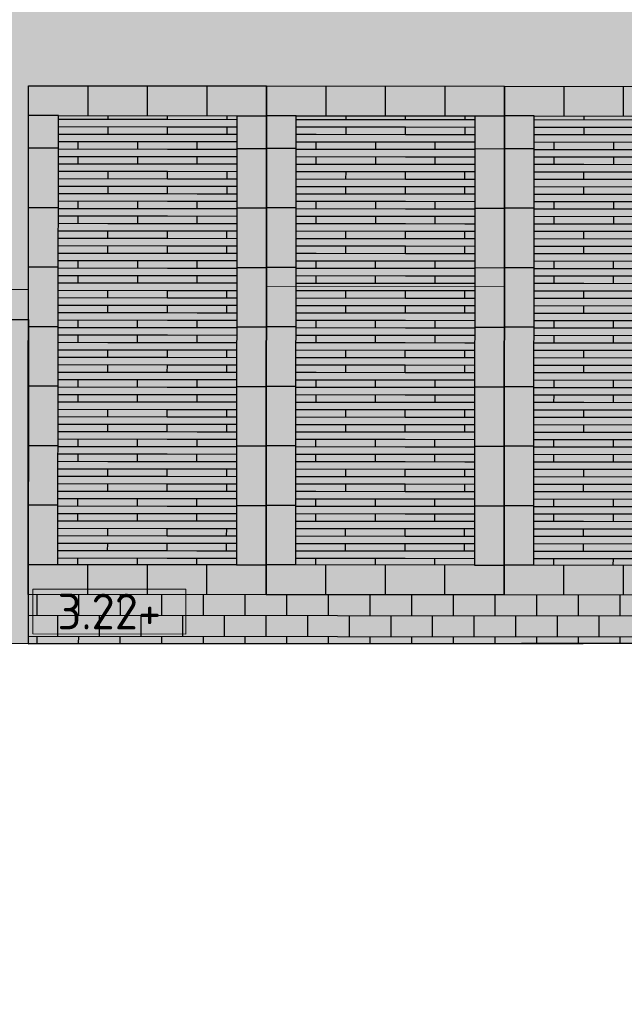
# Model space of a CAD drawing. Header units: millimetres. Extents: x 37875 to 299461, y 97699 to 271071.
# Tile 148 of 198: x 131314 to 137412, y 159780 to 169709. Entities that reach past the tile are written whole.
import ezdxf
from ezdxf.enums import TextEntityAlignment as Align

# ---------------------------------------------------------------- set-up
doc = ezdxf.new("R2010")
doc.units = ezdxf.units.MM
for name, color, linetype in [('Terrein - Groen Gras', 10, 'Continuous'), ('Terrein - Parkeerplaatsen', 10, 'Continuous'), ('Terrein - Straat Nieuw', 10, 'Continuous'), ('Terrein - Struyk Verwo - Hydro Lineo XL 0 Tegels', 250, 'Continuous'), ('Terrein - Struyk Verwo - Hydro Lineo XL 50 Tegels', 251, 'Continuous')]:
    doc.layers.add(name, color=color, linetype=linetype)
doc.layers.add('Terrein - Groen Solid', color=7, linetype='Continuous', true_color=0x6c9a5b)
doc.layers.add('Terrein - Struyk Verwo - Hydro Lineo XL  0 Solid Grijs', color=7, linetype='Continuous', true_color=0xb6b7b4)
doc.layers.add('X-XX-AL-HOOGTELABEL-S-200', color=7, linetype='Continuous', lineweight=18)
doc.layers.add('X-XX-AL-M', color=7, linetype='Continuous', lineweight=18)
doc.styles.add('NLCS-ISO-ANNOTATIEF-T18', font='txt', dxfattribs={"height": 1.8})
doc.styles.add('NLCS-ISO-M200-T25', font='txt', dxfattribs={"height": 0.5})
doc.dimstyles.new('NLCS-M200-T25-BOL_L2_H2', dxfattribs={"dimscale": 0.2, "dimtxt": 2.5, "dimasz": 1, "dimexe": 2, "dimexo": 2, "dimgap": 0.7, "dimtad": 1, "dimzin": 0, "dimdsep": 46, "dimtxsty": 'NLCS-ISO-M200-T25', "dimblk": 'DOT', "dimcen": 0, "dimdle": 2, "dimclrd": 256, "dimclre": 256, "dimclrt": 256, "dimazin": 0, "dimtfac": 1, "dimtdec": 3, "dimtofl": 0, "dimtmove": 0, "dimatfit": 3, "dimldrblk": 'DOT', "dimfxl": 2, "dimfxlon": 1, "dimtfillclr": 256, "dimtolj": 1, "dimtzin": 0, "dimlwd": -1, "dimlwe": -1, "dimarcsym": 0})
pattern_1 = [(134.55382537, (-39679091.98, -435187456.36), (-507.98459727, 3.9558659), [95.25, -623.1704896]), (89.55382537, (-39679092, -435187456.36), (-507.98459733, 3.9558659), [95.25, -412.75]), (179.55382537, (-39679092, -435187456.36), (-3.9558659, -507.98459733), [95.25, -412.75])]

# ---------------------------------------------------------------- blocks, each defined once
blk = doc.blocks.new('Parkeerplaats 5130x2400 (90°)')
at = {"layer": 'Terrein - Struyk Verwo - Hydro Lineo XL  0 Solid Grijs'}
h = blk.add_hatch(color=256, dxfattribs=at)
h.dxf.hatch_style = 1
h.paths.add_polyline_path([(846635.7, 1489312.4), (846635.7, 1484182.4), (844235.7, 1484182.4), (844235.7, 1489312.4)])
at = {"layer": 'Terrein - Struyk Verwo - Hydro Lineo XL 50 Tegels'}
h = blk.add_hatch(dxfattribs=at)
h.set_pattern_fill('HYDRO LINEO XL 50', color=256, pattern_type=2)
h.set_pattern_definition([(180, (847835.7, 1484482.4), (-3e-13, -2400), [2400, 1e-11]), (90, (846035.7, 1484482.4), (-2400, 1e-13), [75, -2325]), (180, (846035.7, 1484782.4), (-3e-13, -2400), [600, -1800]), (90, (845435.7, 1484632.4), (-2400, 1e-13), [75, -2325]), (90, (846635.7, 1484482.4), (-2400, 1e-13), [75, -2325]), (180, (846635.7, 1484782.4), (-3e-13, -2400), [600, -1800]), (90, (847235.7, 1484482.4), (-2400, 1e-13), [75, -2325]), (180, (847235.7, 1484782.4), (-3e-13, -2400), [600, -1800]), (90, (847835.7, 1484482.4), (-2400, 1e-13), [75, -2325]), (180, (847835.7, 1484782.4), (-3e-13, -2400), [600, -1800]), (90, (845735.7, 1484782.4), (-2400, 1e-13), [75, -2325]), (180, (845735.7, 1485082.4), (-3e-13, -2400), [300, -2100]), (90, (846335.7, 1484782.4), (-2400, 1e-13), [75, -2325]), (180, (846335.7, 1485082.4), (-3e-13, -2400), [600, -1800]), (90, (846935.7, 1484782.4), (-2400, 1e-13), [75, -2325]), (180, (846935.7, 1485082.4), (-3e-13, -2400), [600, -1800]), (180, (847835.7, 1485082.4), (-3e-13, -2400), [900, -1500]), (90, (847535.7, 1484782.4), (-2400, 1e-13), [75, -2325]), (180, (847835.7, 1484707.4), (-3e-13, -2400), [2400, 1e-11]), (180, (847835.7, 1485007.4), (-3e-13, -2400), [2400, 1e-11]), (180, (847835.7, 1484632.4), (-3e-13, -2400), [2400, 1e-11]), (180, (847835.7, 1484557.4), (-3e-13, -2400), [2400, 1e-11]), (90, (845435.7, 1484482.4), (-2400, 1e-13), [75, -2325]), (90, (846035.7, 1484632.4), (-2400, 1e-13), [75, -2325]), (90, (846635.7, 1484632.4), (-2400, 1e-13), [75, -2325]), (90, (847235.7, 1484632.4), (-2400, 1e-13), [75, -2325]), (90, (847835.7, 1484632.4), (-2400, 1e-13), [75, -2325]), (180, (847835.7, 1484932.4), (-3e-13, -2400), [2400, 1e-11]), (180, (847835.7, 1484857.4), (-3e-13, -2400), [2400, 1e-11]), (90, (845735.7, 1484932.4), (-2400, 1e-13), [75, -2325]), (90, (846335.7, 1484932.4), (-2400, 1e-13), [75, -2325]), (90, (846935.7, 1484932.4), (-2400, 1e-13), [75, -2325]), (90, (847535.7, 1484932.4), (-2400, 1e-13), [75, -2325]), (90, (846035.7, 1485082.4), (-2400, 1e-13), [75, -2325]), (180, (846035.7, 1485382.4), (-3e-13, -2400), [600, -1800]), (90, (845435.7, 1485232.4), (-2400, 1e-13), [75, -2325]), (90, (846635.7, 1485082.4), (-2400, 1e-13), [75, -2325]), (180, (846635.7, 1485382.4), (-3e-13, -2400), [600, -1800]), (90, (847235.7, 1485082.4), (-2400, 1e-13), [75, -2325]), (180, (847235.7, 1485382.4), (-3e-13, -2400), [600, -1800]), (90, (847835.7, 1485082.4), (-2400, 1e-13), [75, -2325]), (180, (847835.7, 1485382.4), (-3e-13, -2400), [600, -1800]), (90, (845735.7, 1485382.4), (-2400, 1e-13), [75, -2325]), (180, (845735.7, 1485682.4), (-3e-13, -2400), [300, -2100]), (90, (846335.7, 1485382.4), (-2400, 1e-13), [75, -2325]), (180, (846335.7, 1485682.4), (-3e-13, -2400), [600, -1800]), (90, (846935.7, 1485382.4), (-2400, 1e-13), [75, -2325]), (180, (846935.7, 1485682.4), (-3e-13, -2400), [600, -1800]), (180, (847835.7, 1485682.4), (-3e-13, -2400), [900, -1500]), (90, (847535.7, 1485382.4), (-2400, 1e-13), [75, -2325]), (180, (847835.7, 1485307.4), (-3e-13, -2400), [2400, 1e-11]), (180, (847835.7, 1485607.4), (-3e-13, -2400), [2400, 1e-11]), (180, (847835.7, 1485232.4), (-3e-13, -2400), [2400, 1e-11]), (180, (847835.7, 1485157.4), (-3e-13, -2400), [2400, 1e-11]), (90, (845435.7, 1485082.4), (-2400, 1e-13), [75, -2325]), (90, (846035.7, 1485232.4), (-2400, 1e-13), [75, -2325]), (90, (846635.7, 1485232.4), (-2400, 1e-13), [75, -2325]), (90, (847235.7, 1485232.4), (-2400, 1e-13), [75, -2325]), (90, (847835.7, 1485232.4), (-2400, 1e-13), [75, -2325]), (180, (847835.7, 1485532.4), (-3e-13, -2400), [2400, 1e-11]), (180, (847835.7, 1485457.4), (-3e-13, -2400), [2400, 1e-11]), (90, (845735.7, 1485532.4), (-2400, 1e-13), [75, -2325]), (90, (846335.7, 1485532.4), (-2400, 1e-13), [75, -2325]), (90, (846935.7, 1485532.4), (-2400, 1e-13), [75, -2325]), (90, (847535.7, 1485532.4), (-2400, 1e-13), [75, -2325]), (90, (846035.7, 1485682.4), (-2400, 1e-13), [75, -2325]), (180, (846035.7, 1485982.4), (-3e-13, -2400), [600, -1800]), (90, (845435.7, 1485832.4), (-2400, 1e-13), [75, -2325]), (90, (846635.7, 1485682.4), (-2400, 1e-13), [75, -2325]), (180, (846635.7, 1485982.4), (-3e-13, -2400), [600, -1800]), (90, (847235.7, 1485682.4), (-2400, 1e-13), [75, -2325]), (180, (847235.7, 1485982.4), (-3e-13, -2400), [600, -1800]), (90, (847835.7, 1485682.4), (-2400, 1e-13), [75, -2325]), (180, (847835.7, 1485982.4), (-3e-13, -2400), [600, -1800]), (90, (845735.7, 1485982.4), (-2400, 1e-13), [75, -2325]), (180, (845735.7, 1486282.4), (-3e-13, -2400), [300, -2100]), (90, (846335.7, 1485982.4), (-2400, 1e-13), [75, -2325]), (180, (846335.7, 1486282.4), (-3e-13, -2400), [600, -1800]), (90, (846935.7, 1485982.4), (-2400, 1e-13), [75, -2325]), (180, (846935.7, 1486282.4), (-3e-13, -2400), [600, -1800]), (180, (847835.7, 1486282.4), (-3e-13, -2400), [900, -1500]), (90, (847535.7, 1485982.4), (-2400, 1e-13), [75, -2325]), (180, (847835.7, 1485907.4), (-3e-13, -2400), [2400, 1e-11]), (180, (847835.7, 1486207.4), (-3e-13, -2400), [2400, 1e-11]), (180, (847835.7, 1485832.4), (-3e-13, -2400), [2400, 1e-11]), (180, (847835.7, 1485757.4), (-3e-13, -2400), [2400, 1e-11]), (90, (845435.7, 1485682.4), (-2400, 1e-13), [75, -2325]), (90, (846035.7, 1485832.4), (-2400, 1e-13), [75, -2325]), (90, (846635.7, 1485832.4), (-2400, 1e-13), [75, -2325]), (90, (847235.7, 1485832.4), (-2400, 1e-13), [75, -2325]), (90, (847835.7, 1485832.4), (-2400, 1e-13), [75, -2325]), (180, (847835.7, 1486132.4), (-3e-13, -2400), [2400, 1e-11]), (180, (847835.7, 1486057.4), (-3e-13, -2400), [2400, 1e-11]), (90, (845735.7, 1486132.4), (-2400, 1e-13), [75, -2325]), (90, (846335.7, 1486132.4), (-2400, 1e-13), [75, -2325]), (90, (846935.7, 1486132.4), (-2400, 1e-13), [75, -2325]), (90, (847535.7, 1486132.4), (-2400, 1e-13), [75, -2325]), (90, (846035.7, 1486282.4), (-2400, 1e-13), [75, -2325]), (180, (846035.7, 1486582.4), (-3e-13, -2400), [600, -1800]), (90, (845435.7, 1486432.4), (-2400, 1e-13), [75, -2325]), (90, (846635.7, 1486282.4), (-2400, 1e-13), [75, -2325]), (180, (846635.7, 1486582.4), (-3e-13, -2400), [600, -1800]), (90, (847235.7, 1486282.4), (-2400, 1e-13), [75, -2325]), (180, (847235.7, 1486582.4), (-3e-13, -2400), [600, -1800]), (90, (847835.7, 1486282.4), (-2400, 1e-13), [75, -2325]), (180, (847835.7, 1486582.4), (-3e-13, -2400), [600, -1800]), (90, (845735.7, 1486582.4), (-2400, 1e-13), [75, -2325]), (180, (845735.7, 1486882.4), (-3e-13, -2400), [300, -2100]), (90, (846335.7, 1486582.4), (-2400, 1e-13), [75, -2325]), (180, (846335.7, 1486882.4), (-3e-13, -2400), [600, -1800]), (90, (846935.7, 1486582.4), (-2400, 1e-13), [75, -2325]), (180, (846935.7, 1486882.4), (-3e-13, -2400), [600, -1800]), (180, (847835.7, 1486882.4), (-3e-13, -2400), [900, -1500]), (90, (847535.7, 1486582.4), (-2400, 1e-13), [75, -2325]), (180, (847835.7, 1486507.4), (-3e-13, -2400), [2400, 1e-11]), (180, (847835.7, 1486807.4), (-3e-13, -2400), [2400, 1e-11]), (180, (847835.7, 1486432.4), (-3e-13, -2400), [2400, 1e-11]), (180, (847835.7, 1486357.4), (-3e-13, -2400), [2400, 1e-11]), (90, (845435.7, 1486282.4), (-2400, 1e-13), [75, -2325]), (90, (846035.7, 1486432.4), (-2400, 1e-13), [75, -2325]), (90, (846635.7, 1486432.4), (-2400, 1e-13), [75, -2325]), (90, (847235.7, 1486432.4), (-2400, 1e-13), [75, -2325]), (90, (847835.7, 1486432.4), (-2400, 1e-13), [75, -2325]), (180, (847835.7, 1486732.4), (-3e-13, -2400), [2400, 1e-11]), (180, (847835.7, 1486657.4), (-3e-13, -2400), [2400, 1e-11]), (90, (845735.7, 1486732.4), (-2400, 1e-13), [75, -2325]), (90, (846335.7, 1486732.4), (-2400, 1e-13), [75, -2325]), (90, (846935.7, 1486732.4), (-2400, 1e-13), [75, -2325]), (90, (847535.7, 1486732.4), (-2400, 1e-13), [75, -2325])])
h.paths.add_polyline_path([(846335.7, 1489012.4), (846335.7, 1484482.4), (844535.7, 1484482.4), (844535.7, 1489012.4)])
at = {"layer": 'Terrein - Parkeerplaatsen'}
blk.add_lwpolyline([(846635.7, 1489312.4), (846635.7, 1484182.4), (844235.7, 1484182.4), (844235.7, 1489312.4)], close=True, dxfattribs=at)
at = {"layer": 'Terrein - Struyk Verwo - Hydro Lineo XL 0 Tegels'}
for points in [[(844835.7, 1489012.4), (844835.7, 1489312.4)], [(845435.7, 1489012.4), (845435.7, 1489312.4)], [(846035.7, 1489012.4), (846035.7, 1489312.4)], [(844535.7, 1489012.4), (844235.7, 1489012.4)], [(846335.7, 1489012.4), (846635.7, 1489012.4)], [(844535.7, 1488682.4), (844235.7, 1488682.4)], [(846335.7, 1488682.4), (846635.7, 1488682.4)], [(844535.7, 1488082.4), (844235.7, 1488082.4)], [(846335.7, 1488082.4), (846635.7, 1488082.4)], [(844535.7, 1487482.4), (844235.7, 1487482.4)], [(846335.7, 1487482.4), (846635.7, 1487482.4)], [(844535.7, 1486882.4), (844235.7, 1486882.4)], [(846335.7, 1486882.4), (846635.7, 1486882.4)], [(844535.7, 1486282.4), (844235.7, 1486282.4)], [(846335.7, 1486282.4), (846635.7, 1486282.4)], [(844535.7, 1485682.4), (844235.7, 1485682.4)], [(846335.7, 1485682.4), (846635.7, 1485682.4)], [(844535.7, 1485082.4), (844235.7, 1485082.4)], [(846335.7, 1485082.4), (846635.7, 1485082.4)], [(844535.7, 1484482.4), (844235.7, 1484482.4)], [(844835.7, 1484482.4), (844835.7, 1484182.4)], [(845435.7, 1484482.4), (845435.7, 1484182.4)], [(846035.7, 1484482.4), (846035.7, 1484182.4)], [(846335.7, 1484482.4), (846635.7, 1484482.4)]]:
    blk.add_lwpolyline(points, dxfattribs=at)
blk.add_lwpolyline([(846335.7, 1489012.4), (846335.7, 1484482.4), (844535.7, 1484482.4), (844535.7, 1489012.4)], close=True, dxfattribs=at)
blk = doc.blocks.new('_Dot')
at = {"color": 0, "linetype": 'ByBlock', "lineweight": -2}
blk.add_line((-0.5, 0), (-1, 0), dxfattribs=at)
at = {"color": 0, "linetype": 'ByBlock', "const_width": 0.5}
blk.add_lwpolyline([(-0.25, 0, 1), (0.25, 0, 1)], format="xyb", close=True, dxfattribs=at)
blk = doc.blocks.new('*D212')
at = {"layer": 'Defpoints', "color": 0, "transparency": 16777216}
for p in [(136202.4, 167018.1), (133799.3, 163910.5), (136199.3, 163908.1)]:
    blk.add_point(p, dxfattribs=at)
at = {"layer": 'X-XX-AL-M', "transparency": 16777216}
for p, q in [((133802.4, 167020), (133802.4, 167020.8)), ((133802.6, 167020.4), (136202.2, 167018.1)), ((136202.4, 167017.7), (136202.4, 167018.5))]:
    blk.add_line(p, q, dxfattribs=at)
at = {"layer": 'X-XX-AL-M', "transparency": 16777216, "xscale": 0.2, "yscale": 0.2, "zscale": 0.2}
for p, rotation in [((133802.4, 167020.4), 179.9427866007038), ((136202.4, 167018.1), 359.9427866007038)]:
    blk.add_blockref('_Dot', p, dxfattribs=dict(at, rotation=rotation))
at = {"layer": 'X-XX-AL-M', "transparency": 16777216, "insert": (135002.4, 167019.6), "char_height": 0.5, "attachment_point": 5, "rotation": 359.94279, "style": 'NLCS-ISO-M200-T25'}
blk.add_mtext('\\A1;2400.00', dxfattribs=at)
blk = doc.blocks.new('*U284')
h = blk.add_hatch(color=253)
h.dxf.hatch_style = 1
h.paths.add_polyline_path([(-3.858, -1.132), (3.858, -1.132), (3.858, 1.132), (-3.858, 1.132)])
blk.add_lwpolyline([(-3.858, -1.132), (3.858, -1.132), (3.858, 1.132), (-3.858, 1.132)], close=True)
at = {"style": 'NLCS-ISO-ANNOTATIEF-T18'}
blk.add_attdef('HGT', text='', height=1.8, dxfattribs=at).set_placement((-0.003, 0), align=Align.MIDDLE_CENTER)

msp = doc.modelspace()

# ---------------------------------------------------------------- hatches: boundary and pattern name
at = {"layer": 'Terrein - Groen Gras'}
h = msp.add_hatch(dxfattribs=at)
h.set_pattern_fill('GRASS', color=256, scale=20, angle=44.5538254)
h.set_pattern_definition(pattern_1)
edge = h.paths.add_edge_path()
edge.add_line((180648.382, 218512.134), (172867.419, 218519.904))
edge.add_line((172867.419, 218519.904), (172865.023, 216119.905))
edge.add_line((172865.023, 216119.905), (170214.057, 216122.552))
edge.add_line((170214.057, 216122.552), (170211.661, 213722.553))
edge.add_line((170211.661, 213722.553), (167560.695, 213725.2))
edge.add_line((167560.695, 213725.2), (167558.299, 211325.201))
edge.add_line((167558.299, 211325.201), (164907.333, 211327.849))
edge.add_line((164907.333, 211327.849), (164904.936, 208927.85))
edge.add_line((164904.936, 208927.85), (162253.971, 208930.497))
edge.add_line((162253.971, 208930.497), (162251.574, 206530.498))
edge.add_line((162251.574, 206530.498), (159600.609, 206533.145))
edge.add_line((159600.609, 206533.145), (159598.212, 204133.147))
edge.add_line((159598.212, 204133.147), (156947.247, 204135.794))
edge.add_line((156947.247, 204135.794), (156944.85, 201735.795))
edge.add_line((156944.85, 201735.795), (154293.885, 201738.442))
edge.add_line((154293.885, 201738.442), (154291.488, 199338.443))
edge.add_line((154291.488, 199338.443), (151640.523, 199341.09))
edge.add_line((151640.523, 199341.09), (151638.126, 196941.092))
edge.add_line((151638.126, 196941.092), (148987.161, 196943.739))
edge.add_line((148987.161, 196943.739), (148984.764, 194543.74))
edge.add_line((148984.764, 194543.74), (146333.799, 194546.387))
edge.add_line((146333.799, 194546.387), (146331.402, 192146.388))
edge.add_line((146331.402, 192146.388), (143680.437, 192149.035))
edge.add_line((143680.437, 192149.035), (143678.04, 189749.037))
edge.add_line((143678.04, 189749.037), (141027.075, 189751.684))
edge.add_line((141027.075, 189751.684), (141024.678, 187351.685))
edge.add_line((141024.678, 187351.685), (138373.713, 187354.332))
edge.add_line((138373.713, 187354.332), (138371.316, 184954.333))
edge.add_line((138371.316, 184954.333), (135720.351, 184956.981))
edge.add_line((135720.351, 184956.981), (135717.954, 182556.982))
edge.add_line((135717.954, 182556.982), (133066.989, 182559.629))
edge.add_line((133066.989, 182559.629), (133064.592, 180159.63))
edge.add_line((133064.592, 180159.63), (130413.627, 180162.277))
edge.add_line((130413.627, 180162.277), (130411.23, 177762.278))
edge.add_line((130411.23, 177762.278), (127760.265, 177764.926))
edge.add_line((127760.265, 177764.926), (127757.868, 175364.927))
edge.add_line((127757.868, 175364.927), (125106.903, 175367.574))
edge.add_line((125106.903, 175367.574), (125104.506, 172967.575))
edge.add_line((125104.506, 172967.575), (122453.541, 172970.222))
edge.add_line((122453.541, 172970.222), (122451.144, 170570.223))
edge.add_line((122451.144, 170570.223), (119800.179, 170572.871))
edge.add_line((119800.179, 170572.871), (119797.782, 168172.872))
edge.add_line((119797.782, 168172.872), (117146.817, 168175.519))
edge.add_line((117146.817, 168175.519), (117144.42, 165775.52))
edge.add_line((117144.42, 165775.52), (114493.455, 165778.167))
edge.add_line((114493.455, 165778.167), (114491.058, 163378.169))
edge.add_line((114491.058, 163378.169), (111840.093, 163380.816))
edge.add_line((111840.093, 163380.816), (111837.696, 160980.817))
edge.add_line((111837.696, 160980.817), (109186.731, 160983.464))
edge.add_line((109186.731, 160983.464), (109184.334, 158583.465))
edge.add_line((109184.334, 158583.465), (106533.369, 158586.112))
edge.add_line((106533.369, 158586.112), (106530.972, 156186.114))
edge.add_line((106530.972, 156186.114), (103880.007, 156188.761))
edge.add_line((103880.007, 156188.761), (103877.61, 153788.762))
edge.add_line((103877.61, 153788.762), (101226.645, 153791.409))
edge.add_line((101226.645, 153791.409), (101224.248, 151391.41))
edge.add_line((101224.248, 151391.41), (98573.282, 151394.057))
edge.add_line((98573.282, 151394.057), (98570.886, 148994.059))
edge.add_line((98570.886, 148994.059), (95919.92, 148996.706))
edge.add_line((95919.92, 148996.706), (95917.524, 146596.707))
edge.add_line((95917.524, 146596.707), (93266.558, 146599.354))
edge.add_line((93266.558, 146599.354), (93264.162, 144199.355))
edge.add_line((93264.162, 144199.355), (90613.196, 144202.002))
edge.add_line((90613.196, 144202.002), (90610.8, 141802.004))
edge.add_line((90610.8, 141802.004), (87959.834, 141804.651))
edge.add_line((87959.834, 141804.651), (87957.438, 139404.652))
edge.add_line((87957.438, 139404.652), (85306.472, 139407.299))
edge.add_line((85306.472, 139407.299), (85304.076, 137007.3))
edge.add_line((85304.076, 137007.3), (82653.11, 137009.948))
edge.add_line((82653.11, 137009.948), (82650.714, 134609.949))
edge.add_line((82650.714, 134609.949), (87332.093, 134605.274))
edge.add_line((87332.093, 134605.274), (85359.687, 132834.842))
edge.add_arc((81441.278, 139326.751), 7582.798, 266.1367875, 301.1144837, ccw=False)
edge.add_line((80930.389, 131761.184), (78757.492, 135144.984))
edge.add_line((78757.492, 135144.984), (118689.714, 171255.234))
edge.add_line((118689.714, 171255.234), (156973.783, 205814.554))
edge.add_line((156973.783, 205814.554), (153511.057, 209482.092))
edge.add_line((153511.057, 209482.092), (153932.506, 209881.692))
edge.add_line((153932.506, 209881.692), (154005.529, 209800.871))
edge.add_line((154005.529, 209800.871), (153730.992, 209552.82))
edge.add_line((153730.992, 209552.82), (157115.045, 205807.416))
edge.add_line((157115.045, 205807.416), (104682.819, 158433.772))
edge.add_line((104682.819, 158433.772), (104930.87, 158159.234))
edge.add_line((104930.87, 158159.234), (140954.662, 190707.506))
edge.add_line((140954.662, 190707.506), (157637.633, 205780.929))
edge.add_line((157637.633, 205780.929), (153932.506, 209881.692))
edge.add_line((153932.506, 209881.692), (172359.796, 226599.344))
edge.add_line((172359.796, 226599.344), (175380.59, 229824.24))
edge.add_line((175380.59, 229824.24), (177135.7, 231808.989))
edge.add_line((177135.7, 231808.989), (177704.96, 232421.771))
edge.add_line((177704.96, 232421.771), (180633.416, 235198.415))
edge.add_line((180633.416, 235198.415), (182016.397, 236509.702))
edge.add_line((182016.397, 236509.702), (184073.592, 234350.714))
edge.add_arc((177711.765, 228661.703), 8534.499, -31.6132191, 41.8044089, ccw=False)
edge.add_arc((161043.401, 237963.727), 27617.382, 315.2250172, 330.0791002, ccw=False)
h = msp.add_hatch(dxfattribs=at)
h.set_pattern_fill('GRASS', color=256, scale=20, angle=44.5538254)
h.set_pattern_definition(pattern_1)
edge = h.paths.add_edge_path()
edge.add_line((129141.924, 166687.201), (131402.073, 166684.944))
edge.add_line((131402.073, 166684.944), (131398.807, 163414.548))
edge.add_line((131398.807, 163414.548), (142598.492, 163421.268))
edge.add_line((142598.492, 163421.268), (143398.821, 163421.948))
edge.add_line((143398.821, 163421.948), (143404.122, 168730.574))
edge.add_line((143404.122, 168730.574), (144634.121, 168729.346))
edge.add_line((144634.121, 168729.346), (144634.505, 169029.346))
edge.add_line((144634.505, 169029.346), (149134.502, 169024.844))
edge.add_line((149134.502, 169024.844), (149141.692, 176224.84))
edge.add_line((149141.692, 176224.84), (147143.569, 176226.836))
edge.add_line((147143.569, 176226.836), (147145.735, 178395.352))
edge.add_line((147145.735, 178395.352), (149545.733, 178392.956))
edge.add_line((149545.733, 178392.956), (149552.626, 185295.339))
edge.add_line((149552.626, 185295.339), (152231.09, 187715.371))
edge.add_line((152231.09, 187715.371), (152226.812, 183430.818))
edge.add_line((152226.812, 183430.818), (151568.271, 183432.852))
edge.add_line((151568.271, 183432.852), (150154.479, 183414.824))
edge.add_line((150154.479, 183414.824), (150138.687, 173387.833))
edge.add_line((150138.687, 173387.833), (150141.578, 168297.507))
edge.add_line((150141.578, 168297.507), (150144.345, 163427.68))
edge.add_line((150144.345, 163427.68), (142598.492, 163421.268))
edge.add_line((142598.492, 163421.268), (130149.382, 163413.798))
edge.add_line((130149.382, 163413.798), (130141.207, 158997.502))
edge.add_arc((130135.045, 154997.512), 3999.994, 89.9117312, 179.9428256)
edge.add_line((126135.053, 155001.504), (126134.054, 154001.504))
edge.add_line((126134.054, 154001.504), (126132.556, 152501.505))
edge.add_line((126132.556, 152501.505), (126131.558, 151501.506))
edge.add_arc((130132.386, 151497.51), 4000.83, 179.9427866, 269.9081043)
edge.add_line((130125.969, 147496.686), (130130.017, 143424.884))
edge.add_line((130130.017, 143424.884), (126907.544, 143432.579))
edge.add_line((126907.544, 143432.579), (126913.082, 148978.213))
edge.add_line((126913.082, 148978.213), (125563.083, 148979.561))
edge.add_line((125563.083, 148979.561), (125565.779, 151679.56))
edge.add_line((125565.779, 151679.56), (124824.375, 151680.3))
edge.add_line((124824.375, 151680.3), (117615.783, 151687.499))
edge.add_line((117615.783, 151687.499), (117608.393, 144287.502))
edge.add_line((117608.393, 144287.502), (124008.39, 144281.112))
edge.add_line((124008.39, 144281.112), (124007.55, 143439.504))
edge.add_line((124007.55, 143439.504), (117118.718, 143453.485))
edge.add_line((117118.718, 143453.485), (117127.428, 152176.829))
edge.add_line((117127.428, 152176.829), (119527.427, 152174.433))
edge.add_line((119527.427, 152174.433), (119528.698, 153447.224))
edge.add_line((119528.698, 153447.224), (121928.697, 153444.828))
edge.add_line((121928.697, 153444.828), (121930.867, 155617.619))
edge.add_line((121930.867, 155617.619), (124330.866, 155615.222))
edge.add_line((124330.866, 155615.222), (124333.035, 157788.013))
edge.add_line((124333.035, 157788.013), (126733.034, 157785.617))
edge.add_line((126733.034, 157785.617), (126735.204, 159958.408))
edge.add_line((126735.204, 159958.408), (129135.202, 159956.011))
edge.add_line((129135.202, 159956.011), (129141.924, 166687.201))
h.paths.add_polyline_path([(148116.863, 164558.986), (149054.774, 164568.277), (149056.827, 166834.883), (148108.611, 166822.687)], flags=16)
at = {"layer": 'Terrein - Groen Solid'}
h = msp.add_hatch(color=256, dxfattribs=at)
h.dxf.hatch_style = 1
edge = h.paths.add_edge_path()
edge.add_line((129141.924, 166687.201), (131402.073, 166684.944))
edge.add_line((131402.073, 166684.944), (131398.807, 163414.548))
edge.add_line((131398.807, 163414.548), (142598.492, 163421.268))
edge.add_line((142598.492, 163421.268), (143398.821, 163421.948))
edge.add_line((143398.821, 163421.948), (143404.122, 168730.574))
edge.add_line((143404.122, 168730.574), (144634.121, 168729.346))
edge.add_line((144634.121, 168729.346), (144634.505, 169029.346))
edge.add_line((144634.505, 169029.346), (149134.502, 169024.844))
edge.add_line((149134.502, 169024.844), (149141.692, 176224.84))
edge.add_line((149141.692, 176224.84), (147143.569, 176226.836))
edge.add_line((147143.569, 176226.836), (147145.735, 178395.352))
edge.add_line((147145.735, 178395.352), (149545.733, 178392.956))
edge.add_line((149545.733, 178392.956), (149552.626, 185295.339))
edge.add_line((149552.626, 185295.339), (152231.09, 187715.371))
edge.add_line((152231.09, 187715.371), (152226.812, 183430.818))
edge.add_line((152226.812, 183430.818), (151568.271, 183432.852))
edge.add_line((151568.271, 183432.852), (150154.479, 183414.824))
edge.add_line((150154.479, 183414.824), (150138.687, 173387.833))
edge.add_line((150138.687, 173387.833), (150141.578, 168297.507))
edge.add_line((150141.578, 168297.507), (150144.345, 163427.68))
edge.add_line((150144.345, 163427.68), (142598.492, 163421.268))
edge.add_line((142598.492, 163421.268), (130149.382, 163413.798))
edge.add_line((130149.382, 163413.798), (130141.207, 158997.502))
edge.add_arc((130135.045, 154997.512), 3999.994, 89.9117312, 179.9428256)
edge.add_line((126135.053, 155001.504), (126134.054, 154001.504))
edge.add_line((126134.054, 154001.504), (126132.556, 152501.505))
edge.add_line((126132.556, 152501.505), (126131.558, 151501.506))
edge.add_arc((130132.386, 151497.51), 4000.83, 179.9427866, 269.9081043)
edge.add_line((130125.969, 147496.686), (130130.017, 143424.884))
edge.add_line((130130.017, 143424.884), (126907.544, 143432.579))
edge.add_line((126907.544, 143432.579), (126913.082, 148978.213))
edge.add_line((126913.082, 148978.213), (125563.083, 148979.561))
edge.add_line((125563.083, 148979.561), (125565.779, 151679.56))
edge.add_line((125565.779, 151679.56), (124824.375, 151680.3))
edge.add_line((124824.375, 151680.3), (117615.783, 151687.499))
edge.add_line((117615.783, 151687.499), (117608.393, 144287.502))
edge.add_line((117608.393, 144287.502), (124008.39, 144281.112))
edge.add_line((124008.39, 144281.112), (124007.55, 143439.504))
edge.add_line((124007.55, 143439.504), (117118.718, 143453.485))
edge.add_line((117118.718, 143453.485), (117127.428, 152176.829))
edge.add_line((117127.428, 152176.829), (119527.427, 152174.433))
edge.add_line((119527.427, 152174.433), (119528.698, 153447.224))
edge.add_line((119528.698, 153447.224), (121928.697, 153444.828))
edge.add_line((121928.697, 153444.828), (121930.867, 155617.619))
edge.add_line((121930.867, 155617.619), (124330.866, 155615.222))
edge.add_line((124330.866, 155615.222), (124333.035, 157788.013))
edge.add_line((124333.035, 157788.013), (126733.034, 157785.617))
edge.add_line((126733.034, 157785.617), (126735.204, 159958.408))
edge.add_line((126735.204, 159958.408), (129135.202, 159956.011))
edge.add_line((129135.202, 159956.011), (129141.924, 166687.201))
h.paths.add_polyline_path([(148116.863, 164558.986), (149054.774, 164568.277), (149056.827, 166834.883), (148108.611, 166822.687)], flags=16)
at = {"layer": 'Terrein - Struyk Verwo - Hydro Lineo XL  0 Solid Grijs'}
h = msp.add_hatch(color=256, dxfattribs=at)
h.dxf.hatch_style = 1
edge = h.paths.add_edge_path()
edge.add_line((86667.081, 133605.232), (85553.451, 132605.637))
edge.add_arc((81444.429, 139289.848), 7846.193, 243.3934766, 301.5805201, ccw=False)
edge.add_line((77930.426, 132274.542), (80589.909, 129555.362))
edge.add_line((80589.909, 129555.362), (82707.809, 127281.143))
edge.add_arc((76828.501, 122246.218), 7740.59, 29.6208573, 40.5761038, ccw=False)
edge.add_line((83557.512, 126072.069), (86684.826, 128897.671))
edge.add_line((86684.826, 128897.671), (87194.496, 128897.162))
edge.add_line((87194.496, 128897.162), (87704.167, 128896.653))
edge.add_line((87704.167, 128896.653), (88304.167, 128896.054))
edge.add_line((88304.167, 128896.054), (100304.161, 128884.071))
edge.add_line((100304.161, 128884.071), (100316.473, 141214.065))
edge.add_line((100316.473, 141214.065), (102716.472, 141211.668))
edge.add_line((102716.472, 141211.668), (102718.642, 143384.459))
edge.add_line((102718.642, 143384.459), (105118.64, 143382.063))
edge.add_line((105118.64, 143382.063), (105120.81, 145554.854))
edge.add_line((105120.81, 145554.854), (107520.809, 145552.458))
edge.add_line((107520.809, 145552.458), (107522.979, 147725.249))
edge.add_line((107522.979, 147725.249), (109922.977, 147722.852))
edge.add_line((109922.977, 147722.852), (109925.147, 149895.643))
edge.add_line((109925.147, 149895.643), (112325.146, 149893.247))
edge.add_line((112325.146, 149893.247), (112327.315, 152066.038))
edge.add_line((112327.315, 152066.038), (114727.314, 152063.641))
edge.add_line((114727.314, 152063.641), (114729.484, 154236.432))
edge.add_line((114729.484, 154236.432), (117129.483, 154234.036))
edge.add_line((117129.483, 154234.036), (117131.652, 156406.827))
edge.add_line((117131.652, 156406.827), (119531.651, 156404.43))
edge.add_line((119531.651, 156404.43), (119533.821, 158577.222))
edge.add_line((119533.821, 158577.222), (121933.82, 158574.825))
edge.add_line((121933.82, 158574.825), (121935.989, 160747.616))
edge.add_line((121935.989, 160747.616), (124335.988, 160745.22))
edge.add_line((124335.988, 160745.22), (124338.158, 162918.011))
edge.add_line((124338.158, 162918.011), (126738.157, 162915.614))
edge.add_line((126738.157, 162915.614), (126740.326, 165088.405))
edge.add_line((126740.326, 165088.405), (128840.325, 165086.308))
edge.add_line((128840.325, 165086.308), (128842.224, 166987.501))
edge.add_line((128842.224, 166987.501), (131402.373, 166984.944))
edge.add_line((131402.373, 166984.944), (131404.427, 169042.71))
edge.add_line((131404.427, 169042.71), (144004.463, 169030.128))
edge.add_line((144004.463, 169030.128), (144011.695, 176229.963))
edge.add_line((144011.695, 176229.963), (144743.57, 176229.232))
edge.add_line((144743.57, 176229.232), (144748.693, 181359.23))
edge.add_line((144748.693, 181359.23), (147148.692, 181356.833))
edge.add_line((147148.692, 181356.833), (147146.136, 183525.354))
edge.add_line((147146.136, 183525.354), (149250.856, 183523.253))
edge.add_line((149250.856, 183523.253), (149252.759, 185428.72))
edge.add_line((149252.759, 185428.72), (150742.127, 186774.385))
edge.add_line((150742.127, 186774.385), (152231.495, 188120.051))
edge.add_line((152231.495, 188120.051), (156810.241, 192257.016))
edge.add_line((156810.241, 192257.016), (163444.516, 192250.391))
edge.add_line((163444.516, 192250.391), (163441.52, 189250.393))
edge.add_line((163441.52, 189250.393), (170341.517, 189243.503))
edge.add_line((170341.517, 189243.503), (170348.439, 195473.917))
edge.add_line((170348.439, 195473.917), (170355.532, 199518.519))
edge.add_line((170355.532, 199518.519), (170350.794, 202007.111))
edge.add_line((170350.794, 202007.111), (170349.696, 203444.396))
edge.add_line((170349.696, 203444.396), (170348.143, 204488.726))
edge.add_line((170348.143, 204488.726), (176318.216, 209882.759))
edge.add_line((176318.216, 209882.759), (179818.215, 209879.264))
edge.add_line((179818.215, 209879.264), (179820.524, 213047.29))
edge.add_line((179820.524, 213047.29), (183321.376, 213043.794))
edge.add_line((183321.376, 213043.794), (183323.546, 215216.585))
edge.add_line((183323.546, 215216.585), (185723.545, 215214.188))
edge.add_line((185723.545, 215214.188), (185725.715, 217386.979))
edge.add_line((185725.715, 217386.979), (188125.713, 217384.583))
edge.add_line((188125.713, 217384.583), (188127.416, 219089.206))
edge.add_line((188127.416, 219089.206), (190527.414, 219086.809))
edge.add_line((190527.414, 219086.809), (190529.639, 221314.895))
edge.add_line((190529.639, 221314.895), (192629.638, 221312.798))
edge.add_line((192629.638, 221312.798), (192632.734, 224413.398))
edge.add_arc((185176.276, 229285.266), 8906.956, 326.840374, 364.341116)
edge.add_arc((185113.246, 229290.659), 8969.403, 364.2762912, 398.9877144)
edge.add_line((192084.992, 234933.792), (188484.377, 238908.305))
edge.add_line((188484.377, 238908.305), (186712.696, 240962.542))
edge.add_line((186712.696, 240962.542), (182234.098, 236716.117))
edge.add_line((182234.098, 236716.117), (184294.028, 234554.258))
edge.add_arc((177711.765, 228661.703), 8834.499, -31.5843128, 41.835452, ccw=False)
edge.add_arc((161043.401, 237963.727), 27917.382, 314.9676341, 330.0700607, ccw=False)
edge.add_line((180772.817, 218212.009), (177997.117, 218214.781))
edge.add_line((177997.117, 218214.781), (177995.02, 216114.782))
edge.add_line((177995.02, 216114.782), (175344.055, 216117.429))
edge.add_line((175344.055, 216117.429), (175341.658, 213717.431))
edge.add_line((175341.658, 213717.431), (172690.692, 213720.078))
edge.add_line((172690.692, 213720.078), (172688.296, 211320.079))
edge.add_line((172688.296, 211320.079), (170037.33, 211322.726))
edge.add_line((170037.33, 211322.726), (170034.934, 208922.727))
edge.add_line((170034.934, 208922.727), (167383.968, 208925.374))
edge.add_line((167383.968, 208925.374), (167381.572, 206525.376))
edge.add_line((167381.572, 206525.376), (164730.606, 206528.023))
edge.add_line((164730.606, 206528.023), (164728.21, 204128.024))
edge.add_line((164728.21, 204128.024), (162077.244, 204130.671))
edge.add_line((162077.244, 204130.671), (162074.848, 201730.672))
edge.add_line((162074.848, 201730.672), (159423.882, 201733.319))
edge.add_line((159423.882, 201733.319), (159421.486, 199333.321))
edge.add_line((159421.486, 199333.321), (156770.52, 199335.968))
edge.add_line((156770.52, 199335.968), (156768.124, 196935.969))
edge.add_line((156768.124, 196935.969), (154117.158, 196938.616))
edge.add_line((154117.158, 196938.616), (154114.762, 194538.617))
edge.add_line((154114.762, 194538.617), (151463.796, 194541.264))
edge.add_line((151463.796, 194541.264), (151461.4, 192141.266))
edge.add_line((151461.4, 192141.266), (148810.434, 192143.913))
edge.add_line((148810.434, 192143.913), (148808.038, 189743.914))
edge.add_line((148808.038, 189743.914), (146157.072, 189746.561))
edge.add_line((146157.072, 189746.561), (146154.676, 187346.562))
edge.add_line((146154.676, 187346.562), (143503.71, 187349.21))
edge.add_line((143503.71, 187349.21), (143501.314, 184949.211))
edge.add_line((143501.314, 184949.211), (140850.348, 184951.858))
edge.add_line((140850.348, 184951.858), (140847.952, 182551.859))
edge.add_line((140847.952, 182551.859), (138196.986, 182554.506))
edge.add_line((138196.986, 182554.506), (138194.59, 180154.507))
edge.add_line((138194.59, 180154.507), (135543.624, 180157.155))
edge.add_line((135543.624, 180157.155), (135541.228, 177757.156))
edge.add_line((135541.228, 177757.156), (132890.262, 177759.803))
edge.add_line((132890.262, 177759.803), (132887.866, 175359.804))
edge.add_line((132887.866, 175359.804), (130236.9, 175362.451))
edge.add_line((130236.9, 175362.451), (130234.504, 172962.452))
edge.add_line((130234.504, 172962.452), (127583.538, 172965.1))
edge.add_line((127583.538, 172965.1), (127581.142, 170565.101))
edge.add_line((127581.142, 170565.101), (124930.176, 170567.748))
edge.add_line((124930.176, 170567.748), (124927.78, 168167.749))
edge.add_line((124927.78, 168167.749), (122276.814, 168170.396))
edge.add_line((122276.814, 168170.396), (122274.418, 165770.398))
edge.add_line((122274.418, 165770.398), (119623.452, 165773.045))
edge.add_line((119623.452, 165773.045), (119621.056, 163373.046))
edge.add_line((119621.056, 163373.046), (116970.09, 163375.693))
edge.add_line((116970.09, 163375.693), (116967.693, 160975.694))
edge.add_line((116967.693, 160975.694), (114316.728, 160978.341))
edge.add_line((114316.728, 160978.341), (114314.331, 158578.343))
edge.add_line((114314.331, 158578.343), (111663.366, 158580.99))
edge.add_line((111663.366, 158580.99), (111660.969, 156180.991))
edge.add_line((111660.969, 156180.991), (109010.004, 156183.638))
edge.add_line((109010.004, 156183.638), (109007.607, 153783.639))
edge.add_line((109007.607, 153783.639), (106356.642, 153786.286))
edge.add_line((106356.642, 153786.286), (106354.245, 151386.288))
edge.add_line((106354.245, 151386.288), (103703.28, 151388.935))
edge.add_line((103703.28, 151388.935), (103700.883, 148988.936))
edge.add_line((103700.883, 148988.936), (101049.918, 148991.583))
edge.add_line((101049.918, 148991.583), (101047.521, 146591.584))
edge.add_line((101047.521, 146591.584), (98396.556, 146594.232))
edge.add_line((98396.556, 146594.232), (98394.159, 144194.233))
edge.add_line((98394.159, 144194.233), (95743.194, 144196.88))
edge.add_line((95743.194, 144196.88), (95740.797, 141796.881))
edge.add_line((95740.797, 141796.881), (93089.832, 141799.528))
edge.add_line((93089.832, 141799.528), (93087.435, 139399.529))
edge.add_line((93087.435, 139399.529), (90436.47, 139402.177))
edge.add_line((90436.47, 139402.177), (90434.073, 137002.178))
edge.add_line((90434.073, 137002.178), (87783.108, 137004.825))
edge.add_line((87783.108, 137004.825), (87780.711, 134604.826))
edge.add_line((87780.711, 134604.826), (86667.081, 133605.232))
h = msp.add_hatch(color=256, dxfattribs=at)
h.dxf.hatch_style = 1
h.paths.add_polyline_path([(129140.325, 165086.009), (129141.924, 166687.201), (131402.073, 166684.944), (131402.373, 166984.944), (128842.224, 166987.501), (128840.325, 165086.308)])
h = msp.add_hatch(color=256, dxfattribs=at)
h.dxf.hatch_style = 1
h.paths.add_polyline_path([(131399.305, 163912.874), (131399.604, 163414.548), (142598.492, 163421.268), (143398.821, 163421.948), (143399.299, 163900.891)])
at = {"layer": 'Terrein - Struyk Verwo - Hydro Lineo XL 0 Tegels'}
h = msp.add_hatch(dxfattribs=at)
h.set_pattern_fill('AVH-ANT_BSS_KEIFRMT_HALFST', color=256, scale=2000, angle=89.9427866, pattern_type=2)
h.set_pattern_definition([(89.9428, (133799.3, 163910.48), (-209.79, 210.2096), [210, -210]), (179.9428, (133799.3, 163910.48), (-0.2097, -210), [])])
h.paths.add_polyline_path([(131399.305, 163912.874), (131399.604, 163414.548), (142598.492, 163421.268), (143398.821, 163421.948), (143399.299, 163900.891)])
at = {"layer": 'Terrein - Struyk Verwo - Hydro Lineo XL 50 Tegels'}
h = msp.add_hatch(dxfattribs=at)
h.set_pattern_fill('AVH-PLANKEN_02-SO', color=256, scale=40, angle=359.9427866, pattern_type=2)
h.set_pattern_definition([(359.9427866, (-39679091.965, -435187440.36), (0.079884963, 79.999960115), []), (89.9427866, (-39679091.97, -435187440.36), (-159.840150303, 160.159690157), [80, -560]), (89.9427866, (-39678771.89, -435187360.68), (-159.840150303, 160.159690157), [80, -560])])
edge = h.paths.add_edge_path()
edge.add_line((86667.081, 133605.232), (85553.451, 132605.637))
edge.add_arc((81444.429, 139289.848), 7846.193, 243.3934766, 301.5805201, ccw=False)
edge.add_line((77930.426, 132274.542), (80589.909, 129555.362))
edge.add_line((80589.909, 129555.362), (82707.809, 127281.143))
edge.add_arc((76828.501, 122246.218), 7740.59, 29.6208573, 40.5761038, ccw=False)
edge.add_line((83557.512, 126072.069), (86684.826, 128897.671))
edge.add_line((86684.826, 128897.671), (87194.496, 128897.162))
edge.add_line((87194.496, 128897.162), (87704.167, 128896.653))
edge.add_line((87704.167, 128896.653), (88304.167, 128896.054))
edge.add_line((88304.167, 128896.054), (100304.161, 128884.071))
edge.add_line((100304.161, 128884.071), (100316.473, 141214.065))
edge.add_line((100316.473, 141214.065), (102716.472, 141211.668))
edge.add_line((102716.472, 141211.668), (102718.642, 143384.459))
edge.add_line((102718.642, 143384.459), (105118.64, 143382.063))
edge.add_line((105118.64, 143382.063), (105120.81, 145554.854))
edge.add_line((105120.81, 145554.854), (107520.809, 145552.458))
edge.add_line((107520.809, 145552.458), (107522.979, 147725.249))
edge.add_line((107522.979, 147725.249), (109922.977, 147722.852))
edge.add_line((109922.977, 147722.852), (109925.147, 149895.643))
edge.add_line((109925.147, 149895.643), (112325.146, 149893.247))
edge.add_line((112325.146, 149893.247), (112327.315, 152066.038))
edge.add_line((112327.315, 152066.038), (114727.314, 152063.641))
edge.add_line((114727.314, 152063.641), (114729.484, 154236.432))
edge.add_line((114729.484, 154236.432), (117129.483, 154234.036))
edge.add_line((117129.483, 154234.036), (117131.652, 156406.827))
edge.add_line((117131.652, 156406.827), (119531.651, 156404.43))
edge.add_line((119531.651, 156404.43), (119533.821, 158577.222))
edge.add_line((119533.821, 158577.222), (121933.82, 158574.825))
edge.add_line((121933.82, 158574.825), (121935.989, 160747.616))
edge.add_line((121935.989, 160747.616), (124335.988, 160745.22))
edge.add_line((124335.988, 160745.22), (124338.158, 162918.011))
edge.add_line((124338.158, 162918.011), (126738.157, 162915.614))
edge.add_line((126738.157, 162915.614), (126740.326, 165088.405))
edge.add_line((126740.326, 165088.405), (128840.325, 165086.308))
edge.add_line((128840.325, 165086.308), (128842.224, 166987.501))
edge.add_line((128842.224, 166987.501), (131402.373, 166984.944))
edge.add_line((131402.373, 166984.944), (131404.427, 169042.71))
edge.add_line((131404.427, 169042.71), (144004.463, 169030.128))
edge.add_line((144004.463, 169030.128), (144011.695, 176229.963))
edge.add_line((144011.695, 176229.963), (144743.57, 176229.232))
edge.add_line((144743.57, 176229.232), (144748.693, 181359.23))
edge.add_line((144748.693, 181359.23), (147148.692, 181356.833))
edge.add_line((147148.692, 181356.833), (147146.136, 183525.354))
edge.add_line((147146.136, 183525.354), (149250.856, 183523.253))
edge.add_line((149250.856, 183523.253), (149252.759, 185428.72))
edge.add_line((149252.759, 185428.72), (150742.127, 186774.385))
edge.add_line((150742.127, 186774.385), (152231.495, 188120.051))
edge.add_line((152231.495, 188120.051), (156810.241, 192257.016))
edge.add_line((156810.241, 192257.016), (163444.516, 192250.391))
edge.add_line((163444.516, 192250.391), (163441.52, 189250.393))
edge.add_line((163441.52, 189250.393), (170341.517, 189243.503))
edge.add_line((170341.517, 189243.503), (170348.439, 195473.917))
edge.add_line((170348.439, 195473.917), (170355.532, 199518.519))
edge.add_line((170355.532, 199518.519), (170350.794, 202007.111))
edge.add_line((170350.794, 202007.111), (170349.696, 203444.396))
edge.add_line((170349.696, 203444.396), (170348.143, 204488.726))
edge.add_line((170348.143, 204488.726), (176318.216, 209882.759))
edge.add_line((176318.216, 209882.759), (179818.215, 209879.264))
edge.add_line((179818.215, 209879.264), (179820.524, 213047.29))
edge.add_line((179820.524, 213047.29), (183321.376, 213043.794))
edge.add_line((183321.376, 213043.794), (183323.546, 215216.585))
edge.add_line((183323.546, 215216.585), (185723.545, 215214.188))
edge.add_line((185723.545, 215214.188), (185725.715, 217386.979))
edge.add_line((185725.715, 217386.979), (188125.713, 217384.583))
edge.add_line((188125.713, 217384.583), (188127.416, 219089.206))
edge.add_line((188127.416, 219089.206), (190527.414, 219086.809))
edge.add_line((190527.414, 219086.809), (190529.639, 221314.895))
edge.add_line((190529.639, 221314.895), (192629.638, 221312.798))
edge.add_line((192629.638, 221312.798), (192632.734, 224413.398))
edge.add_arc((185176.276, 229285.266), 8906.956, 326.840374, 364.341116)
edge.add_arc((185113.246, 229290.659), 8969.403, 364.2762912, 398.9877144)
edge.add_line((192084.992, 234933.792), (188484.377, 238908.305))
edge.add_line((188484.377, 238908.305), (186712.696, 240962.542))
edge.add_line((186712.696, 240962.542), (182234.098, 236716.117))
edge.add_line((182234.098, 236716.117), (184294.028, 234554.258))
edge.add_arc((177711.765, 228661.703), 8834.499, -31.5843128, 41.835452, ccw=False)
edge.add_arc((161043.401, 237963.727), 27917.382, 314.9676341, 330.0700607, ccw=False)
edge.add_line((180772.817, 218212.009), (177997.117, 218214.781))
edge.add_line((177997.117, 218214.781), (177995.02, 216114.782))
edge.add_line((177995.02, 216114.782), (175344.055, 216117.429))
edge.add_line((175344.055, 216117.429), (175341.658, 213717.431))
edge.add_line((175341.658, 213717.431), (172690.692, 213720.078))
edge.add_line((172690.692, 213720.078), (172688.296, 211320.079))
edge.add_line((172688.296, 211320.079), (170037.33, 211322.726))
edge.add_line((170037.33, 211322.726), (170034.934, 208922.727))
edge.add_line((170034.934, 208922.727), (167383.968, 208925.374))
edge.add_line((167383.968, 208925.374), (167381.572, 206525.376))
edge.add_line((167381.572, 206525.376), (164730.606, 206528.023))
edge.add_line((164730.606, 206528.023), (164728.21, 204128.024))
edge.add_line((164728.21, 204128.024), (162077.244, 204130.671))
edge.add_line((162077.244, 204130.671), (162074.848, 201730.672))
edge.add_line((162074.848, 201730.672), (159423.882, 201733.319))
edge.add_line((159423.882, 201733.319), (159421.486, 199333.321))
edge.add_line((159421.486, 199333.321), (156770.52, 199335.968))
edge.add_line((156770.52, 199335.968), (156768.124, 196935.969))
edge.add_line((156768.124, 196935.969), (154117.158, 196938.616))
edge.add_line((154117.158, 196938.616), (154114.762, 194538.617))
edge.add_line((154114.762, 194538.617), (151463.796, 194541.264))
edge.add_line((151463.796, 194541.264), (151461.4, 192141.266))
edge.add_line((151461.4, 192141.266), (148810.434, 192143.913))
edge.add_line((148810.434, 192143.913), (148808.038, 189743.914))
edge.add_line((148808.038, 189743.914), (146157.072, 189746.561))
edge.add_line((146157.072, 189746.561), (146154.676, 187346.562))
edge.add_line((146154.676, 187346.562), (143503.71, 187349.21))
edge.add_line((143503.71, 187349.21), (143501.314, 184949.211))
edge.add_line((143501.314, 184949.211), (140850.348, 184951.858))
edge.add_line((140850.348, 184951.858), (140847.952, 182551.859))
edge.add_line((140847.952, 182551.859), (138196.986, 182554.506))
edge.add_line((138196.986, 182554.506), (138194.59, 180154.507))
edge.add_line((138194.59, 180154.507), (135543.624, 180157.155))
edge.add_line((135543.624, 180157.155), (135541.228, 177757.156))
edge.add_line((135541.228, 177757.156), (132890.262, 177759.803))
edge.add_line((132890.262, 177759.803), (132887.866, 175359.804))
edge.add_line((132887.866, 175359.804), (130236.9, 175362.451))
edge.add_line((130236.9, 175362.451), (130234.504, 172962.452))
edge.add_line((130234.504, 172962.452), (127583.538, 172965.1))
edge.add_line((127583.538, 172965.1), (127581.142, 170565.101))
edge.add_line((127581.142, 170565.101), (124930.176, 170567.748))
edge.add_line((124930.176, 170567.748), (124927.78, 168167.749))
edge.add_line((124927.78, 168167.749), (122276.814, 168170.396))
edge.add_line((122276.814, 168170.396), (122274.418, 165770.398))
edge.add_line((122274.418, 165770.398), (119623.452, 165773.045))
edge.add_line((119623.452, 165773.045), (119621.056, 163373.046))
edge.add_line((119621.056, 163373.046), (116970.09, 163375.693))
edge.add_line((116970.09, 163375.693), (116967.693, 160975.694))
edge.add_line((116967.693, 160975.694), (114316.728, 160978.341))
edge.add_line((114316.728, 160978.341), (114314.331, 158578.343))
edge.add_line((114314.331, 158578.343), (111663.366, 158580.99))
edge.add_line((111663.366, 158580.99), (111660.969, 156180.991))
edge.add_line((111660.969, 156180.991), (109010.004, 156183.638))
edge.add_line((109010.004, 156183.638), (109007.607, 153783.639))
edge.add_line((109007.607, 153783.639), (106356.642, 153786.286))
edge.add_line((106356.642, 153786.286), (106354.245, 151386.288))
edge.add_line((106354.245, 151386.288), (103703.28, 151388.935))
edge.add_line((103703.28, 151388.935), (103700.883, 148988.936))
edge.add_line((103700.883, 148988.936), (101049.918, 148991.583))
edge.add_line((101049.918, 148991.583), (101047.521, 146591.584))
edge.add_line((101047.521, 146591.584), (98396.556, 146594.232))
edge.add_line((98396.556, 146594.232), (98394.159, 144194.233))
edge.add_line((98394.159, 144194.233), (95743.194, 144196.88))
edge.add_line((95743.194, 144196.88), (95740.797, 141796.881))
edge.add_line((95740.797, 141796.881), (93089.832, 141799.528))
edge.add_line((93089.832, 141799.528), (93087.435, 139399.529))
edge.add_line((93087.435, 139399.529), (90436.47, 139402.177))
edge.add_line((90436.47, 139402.177), (90434.073, 137002.178))
edge.add_line((90434.073, 137002.178), (87783.108, 137004.825))
edge.add_line((87783.108, 137004.825), (87780.711, 134604.826))
edge.add_line((87780.711, 134604.826), (86667.081, 133605.232))

# ---------------------------------------------------------------- linework, layer by layer
at = {"layer": 'Terrein - Groen Solid'}
msp.add_lwpolyline([(117118.718, 143453.485), (117127.428, 152176.829), (119527.427, 152174.433), (119528.698, 153447.224), (121928.697, 153444.828), (121930.867, 155617.619), (124330.866, 155615.222), (124333.035, 157788.013), (126733.034, 157785.617), (126735.204, 159958.408), (129135.202, 159956.011), (129141.924, 166687.201), (131402.073, 166684.944), (131398.807, 163414.548), (142598.492, 163421.268)], dxfattribs=at)
msp.add_lwpolyline([(142598.492, 163421.268), (130149.382, 163413.798), (130141.207, 158997.502, 0.41437252), (126135.053, 155001.504), (126134.054, 154001.504), (126132.556, 152501.505), (126131.558, 151501.506, 0.41403628)], format="xyb", dxfattribs=at)
at = {"layer": 'Terrein - Straat Nieuw'}
msp.add_lwpolyline([(129140.325, 165086.009), (129141.924, 166687.201), (131402.073, 166684.944)], dxfattribs=at)
at = {"layer": 'Terrein - Struyk Verwo - Hydro Lineo XL 0 Tegels'}
msp.add_lwpolyline([(129140.325, 165086.009), (129141.924, 166687.201), (131402.073, 166684.944), (131402.373, 166984.944), (128842.224, 166987.501), (128840.325, 165086.308)], close=True, dxfattribs=at)
msp.add_lwpolyline([(131399.305, 163912.874), (131399.604, 163414.548), (142598.492, 163421.268), (143398.821, 163421.948), (143399.299, 163900.891), (131399.305, 163912.874)], dxfattribs=at)

# ---------------------------------------------------------------- block references
at = {"layer": 'Terrein - Parkeerplaatsen', "rotation": 359.9427865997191}
for p in [(-714317.979, -1319425.772), (-711917.98, -1319428.169), (-709517.981, -1319430.565)]:
    msp.add_blockref('Parkeerplaats 5130x2400 (90°)', p, dxfattribs=at)
at = {"layer": 'X-XX-AL-HOOGTELABEL-S-200', "xscale": 200, "yscale": 200, "zscale": 200, "rotation": 359.9427865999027}
msp.add_blockref('*U284', (132218.94, 163740.659), dxfattribs=at).add_auto_attribs({'HGT': '3.22+'})

# ---------------------------------------------------------------- dimensions: what is measured, and where the dimension line sits
at = {"layer": 'X-XX-AL-M'}
dim = msp.add_linear_dim(base=(136202.408, 167018.05), p1=(133799.304, 163910.477), p2=(136199.303, 163908.081), angle=359.9427866, dimstyle='NLCS-M200-T25-BOL_L2_H2', dxfattribs=at)
dim.commit()
dim.dimension.update_dxf_attribs({"geometry": '*D212', "text_midpoint": (135002.409, 167019.249), "dimtype": 161})

doc.saveas('drawing.dxf')
